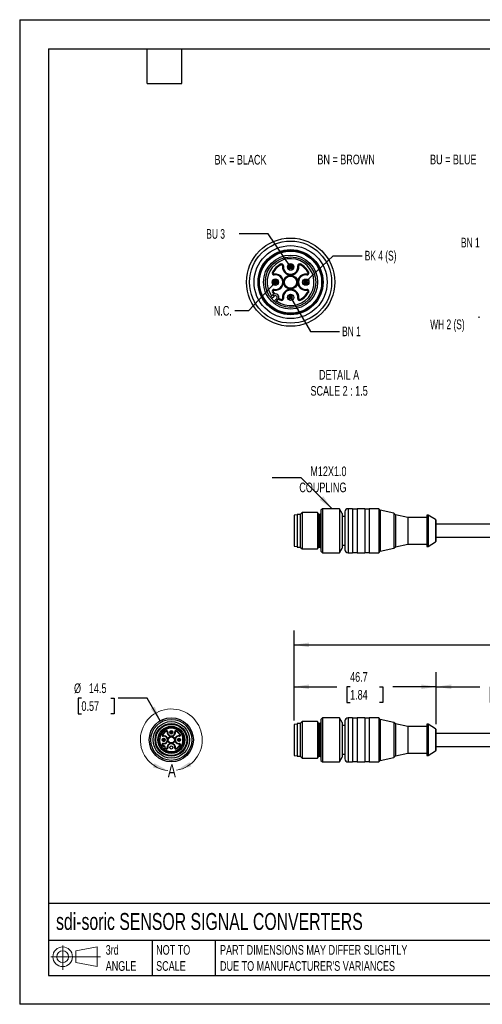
# Model space of a CAD drawing. Header units: millimetres. Extents: x 0 to 419, y 0 to 324.
# Tile 1 of 3: x 0 to 152, y 0 to 324. Entities that reach past the tile are written whole.
import ezdxf

# ---------------------------------------------------------------- set-up
doc = ezdxf.new("R2010")
doc.units = ezdxf.units.MM
doc.header["$LTSCALE"] = 1.5
doc.layers.add('DIMENSIONS', color=140, linetype='Continuous', lineweight=25)
doc.layers.add('TEXT', color=140, linetype='Continuous', lineweight=25)
doc.styles.add('SLDTEXTSTYLE0', font='TXT', dxfattribs={"width": 0.7})
doc.styles.add('SLDTEXTSTYLE1', font='TXT', dxfattribs={"width": 0.65})
doc.dimstyles.new('SLDDIMSTYLE0', dxfattribs={"dimtxt": 3.237012, "dimasz": 4.953, "dimexe": 0, "dimexo": 0.0625, "dimgap": 0.809253, "dimtad": 0, "dimtih": 1, "dimtoh": 1, "dimdec": 1, "dimrnd": 1e-09, "dimzin": 12, "dimdsep": 46, "dimtxsty": 'SLDTEXTSTYLE0', "dimsah": 1, "dimcen": 0.09, "dimadec": 0, "dimazin": 3, "dimtfac": 1, "dimtdec": 1, "dimtofl": 0, "dimtmove": 0, "dimatfit": 3, "dimfxl": 0, "dimfrac": 2, "dimtolj": 1, "dimtzin": 12, "dimarcsym": 0})
doc.dimstyles.new('SLDDIMSTYLE1', dxfattribs={"dimtxt": 3.237012, "dimasz": 4.953, "dimexe": 0, "dimexo": 0.0625, "dimgap": 0.809253, "dimtad": 0, "dimtih": 1, "dimtoh": 1, "dimdec": 1, "dimrnd": 1e-09, "dimzin": 4, "dimdsep": 46, "dimtxsty": 'SLDTEXTSTYLE0', "dimsah": 1, "dimcen": 0.09, "dimadec": 0, "dimazin": 1, "dimtfac": 1, "dimtdec": 1, "dimtofl": 0, "dimtmove": 0, "dimatfit": 3, "dimfxl": 0, "dimfrac": 2, "dimtolj": 1, "dimtzin": 12, "dimarcsym": 0})
doc.dimstyles.new('SLDDIMSTYLE2', dxfattribs={"dimtxt": 3.237012, "dimasz": 4.953, "dimexe": 0, "dimexo": 0.0625, "dimgap": 0.809253, "dimtad": 0, "dimtih": 1, "dimtoh": 1, "dimdec": 1, "dimrnd": 1e-09, "dimzin": 12, "dimdsep": 46, "dimtxsty": 'SLDTEXTSTYLE0', "dimsah": 1, "dimcen": 0, "dimadec": 0, "dimazin": 3, "dimtfac": 1, "dimtdec": 1, "dimtofl": 0, "dimtmove": 0, "dimatfit": 3, "dimfxl": 0, "dimfrac": 2, "dimtolj": 1, "dimtzin": 12, "dimarcsym": 0})
doc.dimstyles.new('SLDDIMSTYLE4', dxfattribs={"dimtxt": 0.18, "dimasz": 4.953, "dimexe": 0, "dimexo": 0.0625, "dimgap": 0, "dimtad": 0, "dimtih": 1, "dimtoh": 1, "dimdec": 0, "dimrnd": 1e-09, "dimzin": 0, "dimdsep": 46, "dimtxsty": 'Standard', "dimsah": 1, "dimcen": 0.09, "dimadec": 0, "dimazin": 0, "dimtfac": 4.953, "dimtdec": 0, "dimtofl": 0, "dimtmove": 0, "dimatfit": 3, "dimfxl": 0, "dimfrac": 2, "dimtolj": 1, "dimtzin": 0, "dimarcsym": 0})
doc.dimstyles.new('SLDDIMSTYLE5', dxfattribs={"dimtxt": 0.18, "dimasz": 1.524, "dimexe": 0, "dimexo": 0.0625, "dimgap": 0, "dimtad": 0, "dimtih": 1, "dimtoh": 1, "dimdec": 0, "dimrnd": 1e-09, "dimzin": 0, "dimdsep": 46, "dimtxsty": 'Standard', "dimblk1": 'DOT', "dimblk2": 'DOT', "dimsah": 1, "dimcen": 0.09, "dimadec": 0, "dimazin": 0, "dimtfac": 1.524, "dimtdec": 0, "dimtofl": 0, "dimtmove": 0, "dimatfit": 3, "dimldrblk": 'DOT', "dimfxl": 0, "dimfrac": 2, "dimtolj": 1, "dimtzin": 0, "dimarcsym": 0})

# ---------------------------------------------------------------- blocks, each defined once
blk = doc.blocks.new('Block11')
at = {"color": 7, "linetype": 'Continuous', "lineweight": 18}
for p, q in [((3.88, 7.97), (3.88, 0)), ((8.22, 6.25), (15.26, 7.55)), ((15.26, 7.55), (15.26, 1.1)), ((0, 4.32), (16.31, 4.32)), ((8.22, 2.39), (8.22, 6.25)), ((8.22, 2.39), (15.26, 1.1))]:
    blk.add_line(p, q, dxfattribs=at)
for radius in [3.23, 1.93]:
    blk.add_circle((3.88, 4.32), radius, dxfattribs=at)
blk = doc.blocks.new('Block12')
at = {"color": 7, "linetype": 'Continuous'}
blk.add_blockref('Block11', (0, 0), dxfattribs=at)
blk = doc.blocks.new('_D')
at = {"layer": 'DIMENSIONS'}
for p, q in [((90.21, 93.99), (90.21, 109.21)), ((136.96, 92.12), (136.96, 109.21)), ((90.21, 104.44), (104.26, 104.44)), ((108.64, 104.44), (107.56, 104.44)), ((107.56, 104.44), (107.56, 99.3)), ((118.26, 104.44), (119.35, 104.44)), ((119.35, 104.44), (119.35, 99.3)), ((136.96, 104.44), (122.65, 104.44)), ((107.56, 99.3), (108.64, 99.3)), ((119.35, 99.3), (118.26, 99.3))]:
    blk.add_line(p, q, dxfattribs=at)
for points in [[(90.21, 104.44), (95.17, 103.68), (95.17, 105.21)], [(136.96, 104.44), (132.01, 105.21), (132.01, 103.68)]]:
    blk.add_solid(points, dxfattribs=at)
at = {"layer": 'DIMENSIONS', "char_height": 3.175, "attachment_point": 1, "style": 'SLDTEXTSTYLE0'}
for s, insert in [('46.7', (108.64, 109.26)), ('1.84', (108.64, 103.39))]:
    blk.add_mtext(s, dxfattribs=dict(at, insert=insert))
blk = doc.blocks.new('_D_1')
at = {"layer": 'DIMENSIONS'}
for p, q in [((136.96, 92.12), (136.96, 109.21)), ((186.96, 92.38), (186.96, 109.21)), ((136.96, 104.44), (151.34, 104.44)), ((155.73, 104.44), (154.64, 104.44)), ((154.64, 104.44), (154.64, 99.3)), ((165.35, 104.44), (166.44, 104.44)), ((166.44, 104.44), (166.44, 99.3)), ((186.96, 104.44), (169.74, 104.44)), ((154.64, 99.3), (155.73, 99.3)), ((166.44, 99.3), (165.35, 99.3))]:
    blk.add_line(p, q, dxfattribs=at)
for points in [[(136.96, 104.44), (141.91, 103.68), (141.91, 105.21)], [(186.96, 104.44), (182.01, 105.21), (182.01, 103.68)]]:
    blk.add_solid(points, dxfattribs=at)
at = {"layer": 'DIMENSIONS', "char_height": 3.175, "attachment_point": 1, "style": 'SLDTEXTSTYLE0'}
for s, insert in [('50.0', (155.73, 109.26)), ('1.97', (155.73, 103.39))]:
    blk.add_mtext(s, dxfattribs=dict(at, insert=insert))
blk = doc.blocks.new('_D_5')
at = {"layer": 'DIMENSIONS'}
for p, q in [((90.21, 93.31), (90.21, 122.99)), ((325.96, 92.85), (325.96, 122.99)), ((90.21, 118.23), (203.04, 118.23)), ((207.43, 118.23), (206.34, 118.23)), ((206.34, 118.23), (206.34, 113.08)), ((217.05, 118.23), (218.14, 118.23)), ((218.14, 118.23), (218.14, 113.08)), ((325.96, 118.23), (221.43, 118.23)), ((206.34, 113.08), (207.43, 113.08)), ((218.14, 113.08), (217.05, 113.08))]:
    blk.add_line(p, q, dxfattribs=at)
for points in [[(90.21, 118.23), (95.17, 117.46), (95.17, 118.99)], [(325.96, 118.23), (321.01, 118.99), (321.01, 117.46)]]:
    blk.add_solid(points, dxfattribs=at)
at = {"layer": 'DIMENSIONS', "char_height": 3.175, "attachment_point": 1, "style": 'SLDTEXTSTYLE0'}
for s, insert in [('235.7', (206.08, 123.04)), ('9.28', (207.43, 117.17))]:
    blk.add_mtext(s, dxfattribs=dict(at, insert=insert))
blk = doc.blocks.new('_D_8')
at = {"layer": 'DIMENSIONS'}
for p, q in [((20.31, 100.73), (19.23, 100.73)), ((19.23, 100.73), (19.23, 95.59)), ((29.93, 100.73), (31.02, 100.73)), ((31.02, 100.73), (31.02, 95.59)), ((41.9, 100.73), (32.38, 100.73)), ((46.22, 93.25), (41.9, 100.73)), ((19.23, 95.59), (20.31, 95.59)), ((31.02, 95.59), (29.93, 95.59))]:
    blk.add_line(p, q, dxfattribs=at)
blk.add_solid([(46.22, 93.25), (44.4, 97.93), (43.08, 97.16)], dxfattribs=at)
at = {"layer": 'DIMENSIONS', "char_height": 3.175, "attachment_point": 1, "style": 'SLDTEXTSTYLE0'}
for s, insert in [('%%c', (17.87, 105.55)), ('14.5', (22.76, 105.55)), ('0.57', (20.31, 99.68))]:
    blk.add_mtext(s, dxfattribs=dict(at, insert=insert))
blk = doc.blocks.new('_Dot')
at = {"color": 0, "linetype": 'ByBlock', "lineweight": -2}
blk.add_line((-0.5, 0), (-1, 0), dxfattribs=at)
at = {"color": 0, "linetype": 'ByBlock', "const_width": 0.5}
blk.add_lwpolyline([(-0.25, 0, 1), (0.25, 0, 1)], format="xyb", close=True, dxfattribs=at)

msp = doc.modelspace()

# ---------------------------------------------------------------- linework, layer by layer
at = {"color": 7, "linetype": 'Continuous'}
for p, q in [((0, 323.85), (0, 0)), ((0, 323.85), (419.1, 323.85)), ((419.1, 0), (0, 0))]:
    msp.add_line(p, q, dxfattribs=at)
for p, q in [((89.37, 242.53), (90.07, 242.53)), ((84.37, 237.53), (85.07, 237.53)), ((94.37, 237.53), (95.07, 237.53)), ((82.42, 232.57), (83.2, 233.36)), ((82.79, 232.1), (83.63, 232.93)), ((83.64, 231.25), (84.48, 232.08)), ((84.11, 230.87), (84.9, 231.66)), ((99.56, 163.01), (99.06, 162.51)), ((99.06, 162.51), (99.06, 155.76)), ((105.16, 163.01), (99.56, 163.01)), ((99.56, 163.01), (99.56, 155.76)), ((106.06, 161.44), (105.16, 163.01)), ((105.16, 163.01), (105.16, 155.76)), ((106.96, 162.01), (106.96, 155.76)), ((109.46, 163.01), (107.96, 163.01)), ((107.96, 163.01), (107.96, 155.76)), ((109.46, 163.01), (109.46, 155.76)), ((110.96, 162.86), (109.46, 162.86)), ((113.46, 163.01), (110.96, 163.01)), ((110.96, 163.01), (110.96, 155.76)), ((113.46, 163.01), (113.46, 155.76)), ((114.96, 162.86), (113.46, 162.86)), ((118.06, 163.01), (114.96, 163.01)), ((114.96, 163.01), (114.96, 155.76)), ((118.56, 162.51), (118.06, 163.01)), ((118.06, 163.01), (118.06, 155.76)), ((123.06, 161.51), (118.56, 162.51)), ((118.56, 162.51), (118.56, 155.76)), ((91.26, 160.96), (90.21, 160.87)), ((90.21, 160.87), (90.21, 150.65)), ((90.21, 160.18), (90.21, 151.33)), ((92.26, 161.11), (91.26, 161.11)), ((91.26, 161.11), (91.26, 155.76)), ((92.91, 161.76), (92.26, 161.11)), ((92.26, 161.11), (92.26, 155.76)), ((97.96, 161.76), (92.91, 161.76)), ((92.91, 161.76), (92.91, 155.76)), ((98.23, 161.29), (97.96, 161.76)), ((97.96, 161.76), (97.96, 155.76)), ((98.23, 161.29), (98.23, 155.76)), ((98.76, 161.14), (98.49, 161.14)), ((98.49, 161.14), (98.49, 155.76)), ((98.76, 161.14), (98.76, 155.76)), ((106.06, 161.44), (106.06, 155.76)), ((106.96, 160.46), (106.06, 160.46)), ((123.56, 161.01), (123.06, 161.51)), ((123.06, 161.51), (123.06, 155.76)), ((127.57, 160.16), (123.56, 161.01)), ((123.56, 161.01), (123.56, 155.76)), ((133.86, 160.16), (127.57, 160.16)), ((127.57, 160.16), (127.57, 155.76)), ((134.36, 160.91), (133.86, 160.91)), ((133.86, 160.91), (133.86, 155.76)), ((136.74, 159.41), (134.36, 160.91)), ((134.36, 160.91), (134.36, 155.76)), ((136.74, 159.41), (136.74, 155.76)), ((136.96, 152.52), (136.96, 159)), ((91.26, 155.76), (91.26, 150.41)), ((92.26, 155.76), (92.26, 150.41)), ((92.91, 155.76), (92.91, 149.76)), ((97.96, 155.76), (97.96, 149.76)), ((98.23, 155.76), (98.23, 150.22)), ((98.49, 155.76), (98.49, 150.37)), ((98.76, 155.76), (98.76, 150.37)), ((99.06, 155.76), (99.06, 149.01)), ((99.56, 155.76), (99.56, 148.51)), ((105.16, 155.76), (105.16, 148.51)), ((106.06, 155.76), (106.06, 150.08)), ((106.96, 155.76), (106.96, 149.51)), ((107.96, 155.76), (107.96, 148.51)), ((109.46, 155.76), (109.46, 148.51)), ((110.96, 155.76), (110.96, 148.51)), ((113.46, 155.76), (113.46, 148.51)), ((114.96, 155.76), (114.96, 148.51)), ((118.06, 155.76), (118.06, 148.51)), ((118.56, 155.76), (118.56, 149.01)), ((123.06, 155.76), (123.06, 150.01)), ((123.56, 155.76), (123.56, 150.51)), ((127.57, 155.76), (127.57, 151.36)), ((133.86, 155.76), (133.86, 150.61)), ((134.36, 155.76), (134.36, 150.61)), ((136.74, 155.76), (136.74, 152.11)), ((186.96, 157.91), (136.96, 157.91)), ((136.96, 153.61), (186.96, 153.61)), ((90.21, 150.65), (91.26, 150.56)), ((91.26, 150.41), (92.26, 150.41)), ((92.26, 150.41), (92.91, 149.76)), ((92.91, 149.76), (97.96, 149.76)), ((97.96, 149.76), (98.23, 150.22)), ((98.49, 150.37), (98.76, 150.37)), ((99.06, 149.01), (99.56, 148.51)), ((105.16, 148.51), (106.06, 150.08)), ((106.06, 151.06), (106.96, 151.06)), ((118.06, 148.51), (118.56, 149.01)), ((118.56, 149.01), (123.06, 150.01)), ((123.06, 150.01), (123.56, 150.51)), ((123.56, 150.51), (127.57, 151.36)), ((127.57, 151.36), (133.86, 151.36)), ((133.86, 150.61), (134.36, 150.61)), ((134.36, 150.61), (136.74, 152.11)), ((99.56, 148.51), (105.16, 148.51)), ((107.96, 148.51), (109.46, 148.51)), ((109.46, 148.66), (110.96, 148.66)), ((110.96, 148.51), (113.46, 148.51)), ((113.46, 148.66), (114.96, 148.66)), ((114.96, 148.51), (118.06, 148.51)), ((99.56, 94.23), (99.06, 93.73)), ((105.16, 94.23), (99.56, 94.23)), ((99.56, 94.23), (99.56, 79.73)), ((106.06, 92.66), (105.16, 94.23)), ((105.16, 94.23), (105.16, 79.73)), ((109.46, 94.23), (107.96, 94.23)), ((107.96, 94.23), (107.96, 79.73)), ((109.46, 94.23), (109.46, 79.73)), ((110.96, 94.08), (109.46, 94.08)), ((113.46, 94.23), (110.96, 94.23)), ((110.96, 94.23), (110.96, 79.73)), ((113.46, 94.23), (113.46, 79.73)), ((114.96, 94.08), (113.46, 94.08)), ((118.06, 94.23), (114.96, 94.23)), ((114.96, 94.23), (114.96, 79.73)), ((118.56, 93.73), (118.06, 94.23)), ((118.06, 94.23), (118.06, 79.73)), ((91.26, 92.18), (90.21, 92.08)), ((90.21, 92.08), (90.21, 81.87)), ((90.21, 91.4), (90.21, 82.55)), ((92.26, 92.33), (91.26, 92.33)), ((91.26, 92.33), (91.26, 81.63)), ((92.91, 92.98), (92.26, 92.33)), ((92.26, 92.33), (92.26, 81.63)), ((97.96, 92.98), (92.91, 92.98)), ((92.91, 92.98), (92.91, 80.98)), ((98.23, 92.51), (97.96, 92.98)), ((97.96, 92.98), (97.96, 80.98)), ((98.23, 92.51), (98.23, 81.44)), ((98.76, 92.36), (98.49, 92.36)), ((98.49, 92.36), (98.49, 81.59)), ((98.76, 92.36), (98.76, 81.59)), ((99.06, 93.73), (99.06, 80.23)), ((106.06, 92.66), (106.06, 81.3)), ((106.96, 91.68), (106.06, 91.68)), ((106.96, 93.23), (106.96, 80.73)), ((123.06, 92.73), (118.56, 93.73)), ((118.56, 93.73), (118.56, 80.23)), ((123.56, 92.23), (123.06, 92.73)), ((123.06, 92.73), (123.06, 81.22)), ((127.57, 91.38), (123.56, 92.23)), ((123.56, 92.23), (123.56, 81.72)), ((133.86, 91.38), (127.57, 91.38)), ((127.57, 91.38), (127.57, 82.58)), ((134.36, 92.13), (133.86, 92.13)), ((133.86, 92.13), (133.86, 81.83)), ((136.74, 90.62), (134.36, 92.13)), ((134.36, 92.13), (134.36, 81.83)), ((46.86, 88.6), (46.99, 88.53)), ((47.15, 88.31), (47.17, 88.16)), ((48.22, 89.96), (48.29, 89.83)), ((48.66, 89.65), (48.51, 89.68)), ((51.03, 89.65), (51.18, 89.68)), ((51.47, 89.96), (51.4, 89.83)), ((52.54, 88.31), (52.52, 88.16)), ((52.83, 88.6), (52.7, 88.53)), ((136.74, 90.62), (136.74, 83.33)), ((136.96, 83.74), (136.96, 90.21)), ((186.96, 89.13), (136.96, 89.13)), ((46.52, 84.5), (46.91, 84.89)), ((46.71, 84.26), (47.12, 84.68)), ((46.86, 85.35), (46.99, 85.42)), ((47.12, 84.68), (46.91, 84.89)), ((47.13, 83.84), (47.55, 84.25)), ((47.17, 85.79), (47.15, 85.64)), ((47.55, 84.25), (47.76, 84.04)), ((48.66, 84.3), (48.51, 84.28)), ((51.03, 84.3), (51.18, 84.28)), ((52.52, 85.79), (52.54, 85.64)), ((52.83, 85.35), (52.7, 85.42)), ((136.96, 84.83), (186.96, 84.83)), ((47.37, 83.65), (47.76, 84.04)), ((48.22, 83.99), (48.29, 84.12)), ((51.47, 83.99), (51.4, 84.12)), ((90.21, 81.87), (91.26, 81.78)), ((91.26, 81.63), (92.26, 81.63)), ((92.26, 81.63), (92.91, 80.98)), ((92.91, 80.98), (97.96, 80.98)), ((97.96, 80.98), (98.23, 81.44)), ((98.49, 81.59), (98.76, 81.59)), ((105.16, 79.73), (106.06, 81.3)), ((106.06, 82.28), (106.96, 82.28)), ((118.56, 80.23), (123.06, 81.22)), ((123.06, 81.22), (123.56, 81.72)), ((123.56, 81.72), (127.57, 82.58)), ((127.57, 82.58), (133.86, 82.58)), ((133.86, 81.83), (134.36, 81.83)), ((134.36, 81.83), (136.74, 83.33)), ((99.06, 80.23), (99.56, 79.73)), ((99.56, 79.73), (105.16, 79.73)), ((107.96, 79.73), (109.46, 79.73)), ((109.46, 79.88), (110.96, 79.88)), ((110.96, 79.73), (113.46, 79.73)), ((113.46, 79.88), (114.96, 79.88)), ((114.96, 79.73), (118.06, 79.73)), ((118.06, 79.73), (118.56, 80.23))]:
    msp.add_line(p, q)
at = {"flags": 128}
for points in [[(85.82, 243.5), (85.82, 243.49), (85.83, 243.48), (85.84, 243.46), (85.86, 243.42), (85.88, 243.38), (85.91, 243.34), (85.93, 243.29), (85.96, 243.24)], [(86.7, 242.88), (86.69, 242.88), (86.68, 242.89), (86.65, 242.89), (86.61, 242.9), (86.57, 242.9), (86.52, 242.91), (86.46, 242.92), (86.41, 242.93)], [(91.45, 242.88), (91.45, 242.88), (91.47, 242.89), (91.5, 242.89), (91.53, 242.9), (91.58, 242.9), (91.63, 242.91), (91.68, 242.92), (91.74, 242.93)], [(92.33, 243.5), (92.32, 243.49), (92.32, 243.48), (92.3, 243.46), (92.29, 243.42), (92.26, 243.38), (92.24, 243.34), (92.21, 243.29), (92.18, 243.24)], [(83.1, 240.78), (83.11, 240.78), (83.12, 240.77), (83.15, 240.76), (83.18, 240.74), (83.22, 240.72), (83.26, 240.7), (83.31, 240.67), (83.36, 240.64)], [(83.67, 240.19), (83.68, 240.14), (83.69, 240.08), (83.7, 240.03), (83.7, 239.99), (83.71, 239.95), (83.71, 239.92), (83.72, 239.91), (83.72, 239.9)], [(94.47, 240.19), (94.46, 240.14), (94.45, 240.08), (94.45, 240.03), (94.44, 239.99), (94.44, 239.95), (94.43, 239.92), (94.43, 239.91), (94.43, 239.9)], [(95.04, 240.78), (95.04, 240.78), (95.02, 240.77), (95, 240.76), (94.97, 240.74), (94.93, 240.72), (94.88, 240.7), (94.83, 240.67), (94.78, 240.64)], [(83.1, 234.27), (83.11, 234.28), (83.12, 234.29), (83.15, 234.3), (83.18, 234.32), (83.22, 234.34), (83.26, 234.36), (83.31, 234.39), (83.36, 234.42)], [(83.63, 232.93), (83.54, 233.02), (83.47, 233.09), (83.39, 233.17), (83.33, 233.23), (83.27, 233.29), (83.24, 233.32), (83.21, 233.35), (83.2, 233.36)], [(83.72, 235.15), (83.72, 235.15), (83.71, 235.13), (83.71, 235.11), (83.7, 235.07), (83.7, 235.02), (83.69, 234.97), (83.68, 234.92), (83.67, 234.86)], [(94.43, 235.15), (94.43, 235.15), (94.43, 235.13), (94.44, 235.11), (94.44, 235.07), (94.45, 235.02), (94.45, 234.97), (94.46, 234.92), (94.47, 234.86)], [(95.04, 234.27), (95.04, 234.28), (95.02, 234.29), (95, 234.3), (94.97, 234.32), (94.93, 234.34), (94.88, 234.36), (94.83, 234.39), (94.78, 234.42)], [(84.48, 232.08), (84.56, 232), (84.64, 231.92), (84.71, 231.85), (84.78, 231.78), (84.83, 231.73), (84.87, 231.69), (84.89, 231.67), (84.9, 231.66)], [(85.82, 231.56), (85.82, 231.56), (85.83, 231.58), (85.84, 231.6), (85.86, 231.63), (85.88, 231.67), (85.91, 231.72), (85.93, 231.77), (85.96, 231.82)], [(86.7, 232.17), (86.69, 232.17), (86.68, 232.17), (86.65, 232.17), (86.61, 232.16), (86.57, 232.15), (86.52, 232.15), (86.46, 232.14), (86.41, 232.13)], [(91.45, 232.17), (91.45, 232.17), (91.47, 232.17), (91.5, 232.17), (91.53, 232.16), (91.58, 232.15), (91.63, 232.15), (91.68, 232.14), (91.74, 232.13)], [(92.33, 231.56), (92.32, 231.56), (92.32, 231.58), (92.3, 231.6), (92.29, 231.63), (92.26, 231.67), (92.24, 231.72), (92.21, 231.77), (92.18, 231.82)]]:
    msp.add_lwpolyline(points, dxfattribs=at)
for centre, radius in [((89.07, 237.53), 14.5), ((89.07, 237.53), 13.5), ((89.07, 237.53), 12), ((89.07, 237.53), 10.7), ((89.07, 237.53), 10.4), ((89.07, 237.53), 10.22), ((89.07, 237.53), 8.9), ((89.07, 237.53), 8.3), ((89.07, 242.53), 1.03), ((89.07, 237.53), 2.3), ((84.07, 237.53), 1.03), ((89.07, 237.53), 2), ((94.07, 237.53), 1.03), ((94.07, 237.53), 1), ((89.07, 232.53), 1.03), ((49.85, 86.98), 7.25), ((49.85, 86.98), 6.75), ((49.85, 86.98), 6), ((49.85, 86.98), 5.35), ((49.85, 86.98), 5.2), ((49.85, 86.98), 5.11), ((49.85, 86.98), 4.45), ((49.85, 86.98), 4.15), ((47.35, 86.98), 0.515), ((49.85, 86.98), 1.15), ((49.85, 86.98), 1), ((49.85, 89.48), 0.515), ((52.35, 86.98), 0.515), ((52.35, 86.98), 0.5), ((49.85, 84.48), 0.515)]:
    msp.add_circle(centre, radius)
for centre, radius, start, end in [((89.07, 237.53), 7.7, 233.9658, 216.0342), ((89.07, 237.53), 6.8, 118.5902, 151.4098), ((89.07, 237.53), 6.5, 118.5902, 151.4098), ((86.11, 242.97), 0.6, 351.4889, 118.5903), ((86.11, 242.97), 0.304, 351.4889, 118.5903), ((89.07, 242.53), 2.7, 171.489, 8.511), ((89.07, 242.53), 1, 360, 180), ((92.04, 242.97), 0.6, 61.4097, 188.5111), ((92.04, 242.97), 0.304, 61.4097, 188.5111), ((89.07, 237.53), 6.5, 28.5902, 61.4098), ((89.07, 237.53), 6.8, 28.5902, 61.4098), ((83.63, 240.5), 0.6, 151.4097, 278.5111), ((83.63, 240.5), 0.304, 151.4097, 278.5111), ((84.07, 237.53), 2.7, 261.489, 98.511), ((84.07, 237.53), 2.4, 261.489, 98.511), ((89.07, 242.53), 2.4, 171.489, 8.511), ((89.07, 242.53), 1, 180, 360), ((89.07, 242.53), 0.3, 0, 180), ((89.07, 242.53), 0.3, 180, 360), ((94.07, 237.53), 2.7, 81.489, 278.511), ((94.07, 237.53), 2.4, 81.489, 278.511), ((94.52, 240.5), 0.6, 261.4889, 28.5903), ((94.52, 240.5), 0.304, 261.4889, 28.5903), ((84.07, 237.53), 1, 360, 180), ((84.07, 237.53), 1, 180, 0), ((84.07, 237.53), 0.3, 360, 180), ((84.07, 237.53), 0.3, 180, 0), ((94.07, 237.53), 0.3, 360, 180), ((94.07, 237.53), 0.3, 180, 0), ((83.63, 234.56), 0.6, 81.4889, 208.5903), ((89.07, 237.53), 6.8, 208.5902, 215.408), ((84.05, 232.51), 1.2, 315, 135), ((83.63, 234.56), 0.304, 81.4889, 208.5903), ((89.07, 237.53), 6.5, 208.5902, 216.2098), ((89.07, 232.53), 2.7, 351.489, 188.511), ((89.07, 232.53), 2.4, 351.489, 188.511), ((89.07, 237.53), 6.5, 298.5902, 331.4098), ((89.07, 237.53), 6.8, 298.5902, 331.4098), ((94.52, 234.56), 0.6, 331.4097, 98.5111), ((94.52, 234.56), 0.304, 331.4097, 98.5111), ((84.05, 232.51), 0.6, 315, 135), ((89.07, 237.53), 6.8, 234.592, 241.4098), ((89.07, 237.53), 6.5, 233.7902, 241.4098), ((86.11, 232.08), 0.6, 241.4097, 8.5111), ((86.11, 232.08), 0.304, 241.4097, 8.5111), ((92.04, 232.08), 0.6, 171.4889, 298.5903), ((92.04, 232.08), 0.304, 171.4889, 298.5903), ((107.96, 162.01), 1, 90, 180), ((90.49, 160.18), 0.276, 174.8056, 180), ((98.49, 161.44), 0.3, 210, 270), ((98.76, 161.44), 0.3, 270, 0), ((136.46, 159), 0.499, 0, 55.5239), ((136.46, 152.52), 0.499, 304.4761, 0), ((90.49, 151.33), 0.276, 180, 185.1944), ((98.49, 150.07), 0.3, 90, 150), ((98.76, 150.07), 0.3, 0, 90), ((107.96, 149.51), 1, 180, 270), ((107.96, 93.23), 1, 90, 180), ((49.85, 86.98), 3.85, 233.9658, 216.0342), ((90.49, 91.4), 0.276, 174.8056, 180), ((98.49, 92.66), 0.3, 210, 270), ((98.76, 92.66), 0.3, 270, 0), ((47.12, 88.46), 0.3, 151.4098, 278.511), ((47.35, 86.98), 0.5, 0, 180), ((49.85, 86.98), 3.4, 118.5902, 151.4098), ((47.12, 88.46), 0.152, 151.4098, 278.511), ((49.85, 86.98), 3.25, 118.5902, 151.4098), ((47.35, 86.98), 1.35, 261.489, 98.511), ((47.35, 86.98), 1.2, 261.489, 98.511), ((48.36, 89.7), 0.3, 351.489, 118.5902), ((48.36, 89.7), 0.152, 351.489, 118.5902), ((49.85, 89.48), 1.35, 171.489, 8.511), ((49.85, 89.48), 1.2, 171.489, 8.511), ((49.85, 89.48), 0.5, 0, 180), ((49.85, 89.48), 0.5, 180, 0), ((49.85, 89.48), 0.15, 0, 180), ((49.85, 89.48), 0.15, 180, 0), ((52.35, 86.98), 1.35, 81.489, 278.511), ((51.33, 89.7), 0.3, 61.4098, 188.511), ((52.35, 86.98), 1.2, 81.489, 278.511), ((51.33, 89.7), 0.152, 61.4098, 188.511), ((49.85, 86.98), 3.25, 28.5902, 61.4098), ((49.85, 86.98), 3.4, 28.5902, 61.4098), ((52.57, 88.46), 0.3, 261.489, 28.5902), ((52.57, 88.46), 0.152, 261.489, 28.5902), ((136.46, 90.21), 0.499, 0, 55.5239), ((47.12, 85.49), 0.3, 81.489, 208.5902), ((47.35, 86.98), 0.5, 180, 0), ((49.85, 86.98), 3.4, 208.5902, 215.4079), ((47.33, 84.47), 0.6, 315, 135), ((47.12, 85.49), 0.152, 81.489, 208.5902), ((49.85, 86.98), 3.25, 208.5902, 216.2098), ((47.33, 84.47), 0.3, 315, 135), ((47.35, 86.98), 0.15, 0, 180), ((47.35, 86.98), 0.15, 180, 0), ((49.85, 86.98), 3.4, 234.5921, 241.4098), ((49.85, 86.98), 3.25, 233.7902, 241.4098), ((48.36, 84.25), 0.3, 241.4098, 8.511), ((48.36, 84.25), 0.152, 241.4098, 8.511), ((49.85, 84.48), 1.35, 351.489, 188.511), ((49.85, 84.48), 1.2, 351.489, 188.511), ((51.33, 84.25), 0.3, 171.489, 298.5902), ((51.33, 84.25), 0.152, 171.489, 298.5902), ((49.85, 86.98), 3.25, 298.5902, 331.4098), ((49.85, 86.98), 3.4, 298.5902, 331.4098), ((52.35, 86.98), 0.15, 0, 180), ((52.35, 86.98), 0.15, 180, 0), ((52.57, 85.49), 0.3, 331.4098, 98.511), ((52.57, 85.49), 0.152, 331.4098, 98.511), ((90.49, 82.55), 0.276, 180, 185.1944), ((98.49, 81.29), 0.3, 90, 150), ((98.76, 81.29), 0.3, 0, 90), ((136.46, 83.74), 0.499, 304.4761, 0), ((107.96, 80.73), 1, 180, 270)]:
    msp.add_arc(centre, radius, start, end)
at = {"color": 7, "linetype": 'Continuous', "lineweight": 18}
msp.add_arc((49.85, 86.98), 10.17, 279.9333, 263.5764, dxfattribs=at)
for points in [[(50, 89.48), (50.1, 89.48), (50.19, 89.48), (50.31, 89.48), (50.35, 89.48), (50.35, 89.48)], [(47.5, 86.98), (47.6, 86.98), (47.69, 86.98), (47.81, 86.98), (47.85, 86.98), (47.85, 86.98)], [(52.5, 86.98), (52.6, 86.98), (52.69, 86.98), (52.81, 86.98), (52.85, 86.98), (52.85, 86.98)]]:
    msp.add_open_spline(points, degree=3, knots=[0, 0, 0, 0, 0.5, 0.5, 1, 1, 1, 1])
for points in [[(48.71, 76.87), (44.32, 79.29), (43.8, 77.86)], [(51.6, 76.96), (56.44, 78.25), (55.83, 79.65)]]:
    msp.add_solid(points, dxfattribs=at)
at = {"layer": 'TEXT'}
for p, q in [((9.52, 314.32), (409.57, 314.32)), ((9.52, 314.32), (9.52, 9.52)), ((41.91, 302.89), (41.91, 314.32)), ((53.34, 302.89), (53.34, 314.32)), ((41.91, 302.89), (53.34, 302.89)), ((409.57, 33.19), (9.52, 33.19)), ((409.57, 20.95), (9.52, 20.95)), ((43.57, 20.95), (43.57, 9.52)), ((64.26, 20.95), (64.26, 9.52)), ((9.52, 9.52), (409.57, 9.52))]:
    msp.add_line(p, q, dxfattribs=at)

# ---------------------------------------------------------------- block references
msp.add_blockref('Block12', (10.26, 11.33), dxfattribs=at)

# ---------------------------------------------------------------- texts
at = {"color": 7, "linetype": 'Continuous', "lineweight": 18, "insert": (48.71, 78.93), "char_height": 4.23, "attachment_point": 1, "style": 'SLDTEXTSTYLE0'}
msp.add_mtext('A', dxfattribs=at)
at = {"layer": 'DIMENSIONS'}
for s, insert, char_height, attachment_point, style in [('BK = BLACK', (64.06, 279.39), 3.175, 1, 'SLDTEXTSTYLE0'), ('BN = BROWN', (97.88, 279.46), 3.175, 1, 'SLDTEXTSTYLE0'), ('BU = BLUE', (134.93, 279.46), 3.175, 1, 'SLDTEXTSTYLE0'), ('BU 3', (61.36, 254.98), 3.175, 1, 'SLDTEXTSTYLE1'), ('BN 1', (151.24, 252.13), 3.175, 3, 'SLDTEXTSTYLE1'), ('BK 4 (S)', (113.45, 247.83), 3.175, 1, 'SLDTEXTSTYLE1'), ('N.C.', (69.76, 229.7), 3.175, 3, 'SLDTEXTSTYLE0'), ('WH 2 (S)', (134.97, 225.23), 3.175, 1, 'SLDTEXTSTYLE1'), ('-', (150.53, 227.98), 3.17, 1, 'SLDTEXTSTYLE0'), ('BN 1', (106.02, 222.93), 3.175, 1, 'SLDTEXTSTYLE1'), ('DETAIL A^JSCALE 2 : 1.5', (105.03, 208.66), 3.175, 2, 'SLDTEXTSTYLE0'), ('M12X1.0^JCOUPLING', (107.46, 176.9), 3.175, 3, 'SLDTEXTSTYLE0')]:
    msp.add_mtext(s, dxfattribs=dict(at, insert=insert, char_height=char_height, attachment_point=attachment_point, style=style))
at = {"layer": 'TEXT', "attachment_point": 1, "style": 'SLDTEXTSTYLE0'}
for s, insert, char_height in [('sdi-soric SENSOR SIGNAL CONVERTERS', (11.95, 30.03), 5.5562), ('3rd^JANGLE', (28.28, 19.49), 3.175), ('NOT TO^JSCALE', (44.86, 19.49), 3.175), ("PART DIMENSIONS MAY DIFFER SLIGHTLY ^JDUE TO MANUFACTURER'S VARIANCES", (65.87, 19.49), 3.175)]:
    msp.add_mtext(s, dxfattribs=dict(at, insert=insert, char_height=char_height))

# ---------------------------------------------------------------- dimensions: what is measured, and where the dimension line sits
at = {"layer": 'DIMENSIONS'}
for base, p1, p2, dimstyle, picture, middle in [((90.2132, 118.2262), (325.9601, 90.9448), (90.2132, 91.4012), 'SLDDIMSTYLE0', '_D_5', (212.2394, 118.2262)), ((136.9601, 104.4437), (90.2143, 92.0843), (136.9601, 90.2113), 'SLDDIMSTYLE0', '_D', (113.4522, 104.4437)), ((186.96, 104.44), (136.96, 90.21), (186.96, 90.48), 'SLDDIMSTYLE1', '_D_1', (160.54, 104.44))]:
    dim = msp.add_linear_dim(base=base, p1=p1, p2=p2, dimstyle=dimstyle, dxfattribs=at)
    dim.commit()
    dim.dimension.update_dxf_attribs({"geometry": picture, "text_midpoint": middle, "dimtype": 160})
dim = msp.add_diameter_dim_2p(p1=(53.47, 80.7), p2=(46.22, 93.25), dimstyle='SLDDIMSTYLE2', dxfattribs=at)
dim.commit()
dim.dimension.update_dxf_attribs({"geometry": '_D_8', "text_midpoint": (25.12, 100.73), "dimtype": 163})

# ---------------------------------------------------------------- leaders
for points, dimstyle in [([(89.09, 242.56), (81.7, 253.38), (72.17, 253.38)], 'SLDDIMSTYLE5'), ([(94.03, 237.58), (103.08, 246.21), (112.61, 246.21)], 'SLDDIMSTYLE5'), ([(84.06, 237.54), (75.28, 228.13), (70.78, 228.13)], 'SLDDIMSTYLE5'), ([(89.05, 232.6), (95.59, 221.29), (105.11, 221.29)], 'SLDDIMSTYLE5'), ([(102.69, 163.01), (92.52, 173.21), (83, 173.21)], 'SLDDIMSTYLE4')]:
    msp.add_leader(points, dimstyle=dimstyle, dxfattribs=at)

doc.saveas('drawing.dxf')
